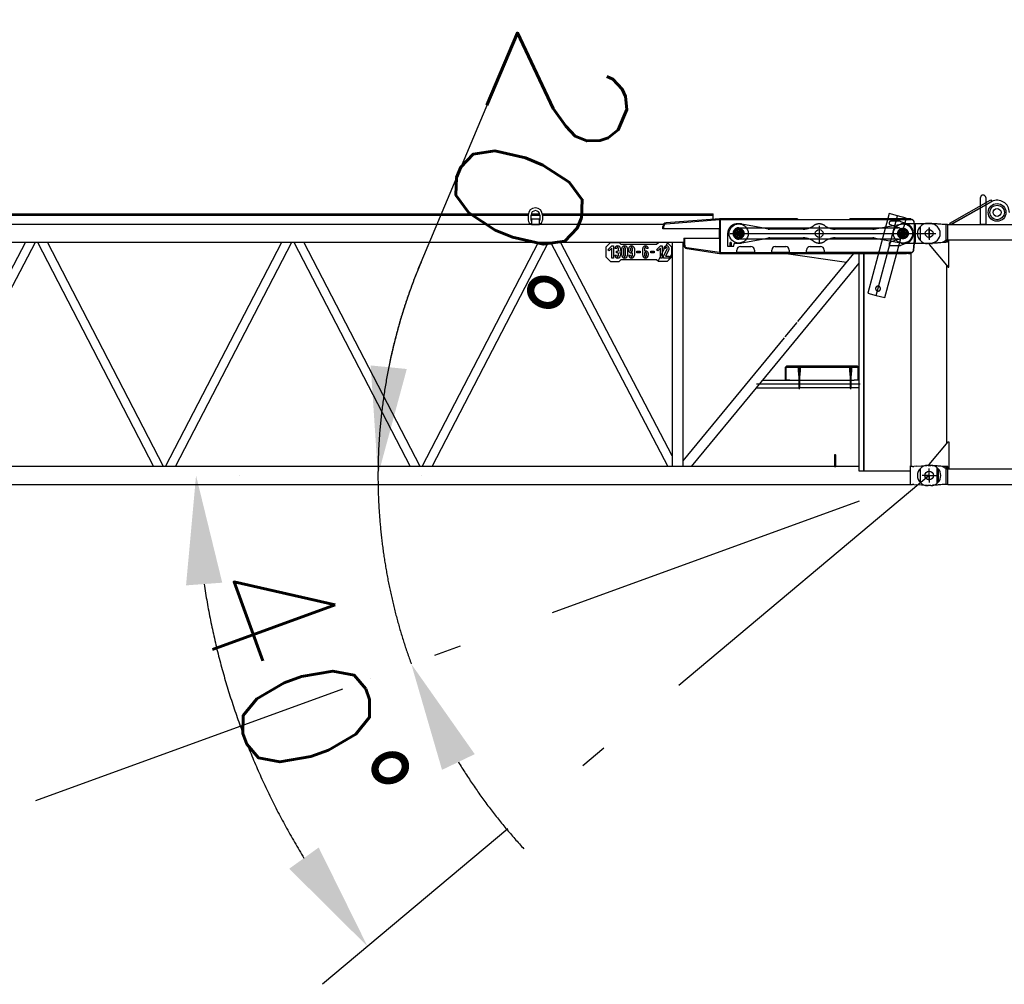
# Model space of a CAD drawing. Extents: x 11974 to 65910, y 18993 to 86132.
# Tile 14 of 37: x 42818 to 48469, y 34966 to 40506. Entities that reach past the tile are written whole.
import ezdxf

# ---------------------------------------------------------------- set-up
doc = ezdxf.new("R2010")
doc.units = 0
doc.header["$LTSCALE"] = 62.5
doc.header["$MEASUREMENT"] = 0
doc.linetypes.add('CENTER', pattern=[50.5, 30, -9, 2.5, -9])
doc.linetypes.add('HIDDEN', pattern=[12.6, 8.4, -4.2])
doc.layers.get('0').update_dxf_attribs({"linetype": 'CONTINUOUS'})
doc.layers.get('Defpoints').update_dxf_attribs({"linetype": 'CONTINUOUS'})
for name, color, linetype in [('1', 7, 'CONTINUOUS'), ('11', 7, 'CONTINUOUS'), ('16', 7, 'CONTINUOUS'), ('55', 7, 'CONTINUOUS')]:
    doc.layers.add(name, color=color, linetype=linetype)
doc.styles.get("Standard").update_dxf_attribs({"font": 'txt', "bigfont": 'bigfont'})
doc.dimstyles.get("Standard").update_dxf_attribs({"dimtxt": 0.18, "dimasz": 0.18, "dimexe": 0.18, "dimexo": 0.0625, "dimgap": 0.09, "dimtad": 0, "dimtih": 1, "dimtoh": 1, "dimdec": 4, "dimzin": 0, "dimtxsty": 'STANDARD', "dimcen": 0.09, "dimazin": 3, "dimtfac": 1, "dimtdec": 4, "dimtofl": 0, "dimtmove": 0, "dimatfit": 3, "dimtolj": 1, "dimtzin": 0})

# ---------------------------------------------------------------- blocks, each defined once
blk = doc.blocks.new('*G1414')
at = {"layer": '1', "color": 7, "linetype": 'CONTINUOUS'}
for p, q in [((48156.5551, 39337.20219), (48392.5726, 39470.21919)), ((48397.4851, 39461.51169), (48161.4661, 39328.49019)), ((48177.8356, 39337.65519), (48397.4851, 39461.51169)), ((48332.7346, 39328.49019), (48332.7346, 39483.58119)), ((48362.7271, 39483.58119), (48362.7271, 39328.49019)), ((48392.5726, 39470.21919), (48397.4851, 39461.51169)), ((48047.7436, 39335.69169), (48028.7281, 39335.69169)), ((48060.4516, 39333.96819), (48057.6871, 39334.01169)), ((48063.8266, 39333.83769), (48060.4516, 39333.96819)), ((48067.8091, 39333.62319), (48063.8266, 39333.83769)), ((48072.4021, 39333.32019), (48067.8091, 39333.62319)), ((48161.4661, 39328.49019), (48156.5551, 39337.20219)), ((48177.8356, 39328.49019), (48177.8356, 39337.65519)), ((47985.7261, 39316.62069), (47985.7261, 39238.77369)), ((48077.6041, 39332.93169), (48072.4021, 39333.32019)), ((48083.4136, 39332.45619), (48077.6041, 39332.93169)), ((48089.8321, 39331.89519), (48083.4136, 39332.45619)), ((48096.8566, 39331.24719), (48089.8321, 39331.89519)), ((48104.4901, 39330.51369), (48096.8566, 39331.24719)), ((48112.7281, 39329.69469), (48104.4901, 39330.51369)), ((48132.7876, 39329.69469), (48112.7281, 39329.69469)), ((48132.7876, 39329.69469), (48132.7876, 39225.69069)), ((48143.5216, 39328.49019), (48132.7876, 39329.69469)), ((48143.5216, 39328.49019), (48143.5216, 39226.88919)), ((48143.5216, 39328.49019), (59931.9346, 39328.49019)), ((48362.7271, 39328.49019), (48332.7346, 39328.49019)), ((48112.7281, 39225.69069), (48037.7281, 39219.69369)), ((48060.4516, 39221.50719), (48057.6871, 39221.46519)), ((48063.8266, 39221.63469), (48060.4516, 39221.50719)), ((48067.8091, 39221.84619), (48063.8266, 39221.63469)), ((48072.4021, 39222.14169), (48067.8091, 39221.84619)), ((48077.6041, 39222.52119), (48072.4021, 39222.14169)), ((48083.4136, 39222.98619), (48077.6041, 39222.52119)), ((48089.8321, 39223.53669), (48083.4136, 39222.98619)), ((48096.8566, 39224.16969), (48089.8321, 39223.53669)), ((48104.4901, 39224.88819), (48096.8566, 39224.16969)), ((48112.7281, 39225.69069), (48104.4901, 39224.88819)), ((48132.7876, 39236.89119), (48112.7281, 39225.69069)), ((48132.7876, 39225.69069), (48112.7281, 39225.69069)), ((48151.5421, 39236.89119), (48132.7876, 39236.89119)), ((48143.5216, 39226.88919), (48132.7876, 39225.69069)), ((48677.7271, 39239.94519), (48137.2276, 39239.94519)), ((48137.2276, 39239.94519), (48137.2276, 39233.49069)), ((48145.2301, 39233.49069), (48137.2276, 39233.49069)), ((48151.5421, 39085.01469), (48151.5421, 39236.89119)), ((48047.7436, 39219.69369), (48028.7281, 39219.69369)), ((48037.7281, 39219.69369), (48037.7281, 39214.68969)), ((48037.7281, 39214.68969), (48146.5381, 39085.01469)), ((48137.2276, 39096.11169), (48137.2276, 38069.27019)), ((48146.5381, 39085.01469), (48151.5421, 39085.01469)), ((48037.7281, 37950.69069), (48146.5381, 38080.36569)), ((48146.5381, 38080.36569), (48151.5421, 38080.36569)), ((48151.5421, 38080.36569), (48151.5421, 37928.48919)), ((47985.7261, 37926.61719), (47985.7261, 37848.76869)), ((48047.7436, 37945.68669), (48028.7281, 37945.68669)), ((48037.7281, 37945.68669), (48037.7281, 37950.69069)), ((48112.7281, 37939.68969), (48037.7281, 37945.68669)), ((48060.4516, 37943.95869), (48057.6871, 37944.00219)), ((48063.8266, 37943.82969), (48060.4516, 37943.95869)), ((48067.8091, 37943.61369), (48063.8266, 37943.82969)), ((48072.4021, 37943.31219), (48067.8091, 37943.61369)), ((48077.6041, 37942.92369), (48072.4021, 37943.31219)), ((48083.4136, 37942.44969), (48077.6041, 37942.92369)), ((48089.8321, 37941.88869), (48083.4136, 37942.44969)), ((48096.8566, 37941.24219), (48089.8321, 37941.88869)), ((48104.4901, 37940.50869), (48096.8566, 37941.24219)), ((48112.7281, 37939.68969), (48104.4901, 37940.50869)), ((48132.7876, 37939.68969), (48112.7281, 37939.68969)), ((48132.7876, 37928.48919), (48112.7281, 37939.68969)), ((48132.7876, 37939.68969), (48132.7876, 37835.68719)), ((48144.4336, 37938.49119), (48132.7876, 37939.68969)), ((48151.5421, 37928.48919), (48132.7876, 37928.48919)), ((48145.2301, 37931.88969), (48137.2276, 37931.88969)), ((48137.2276, 37931.88969), (48137.2276, 37925.43519)), ((48137.2276, 37925.43519), (48677.7271, 37925.43519)), ((48144.4336, 37938.49119), (48141.2281, 37929.68769)), ((48144.4336, 37836.89019), (48144.4336, 37938.49119)), ((48047.7436, 37829.69019), (48028.7281, 37829.69019)), ((48060.4516, 37831.49919), (48057.6871, 37831.45719)), ((48063.8266, 37831.62669), (48060.4516, 37831.49919)), ((48067.8091, 37831.83819), (48063.8266, 37831.62669)), ((48072.4021, 37832.13369), (48067.8091, 37831.83819)), ((48077.6041, 37832.51469), (48072.4021, 37832.13369)), ((48083.4136, 37832.97969), (48077.6041, 37832.51469)), ((48089.8321, 37833.53019), (48083.4136, 37832.97969)), ((48096.8566, 37834.16469), (48089.8321, 37833.53019)), ((48104.4901, 37834.88319), (48096.8566, 37834.16469)), ((48112.7281, 37835.68719), (48104.4901, 37834.88319)), ((48132.7876, 37835.68719), (48112.7281, 37835.68719)), ((48144.4336, 37836.89019), (48132.7876, 37835.68719)), ((48144.4336, 37836.89019), (59931.0286, 37836.89019))]:
    blk.add_line(p, q, dxfattribs=at)
at = {"layer": '1', "color": 7, "linetype": 'CENTER'}
for p, q in [((48008.3896, 39277.69269), (48064.1326, 39277.69269)), ((48037.7281, 39248.42769), (48037.7281, 39309.63969)), ((48008.9341, 37887.68769), (48067.4101, 37887.68769)), ((48037.7281, 37858.48719), (48037.7281, 37920.24519))]:
    blk.add_line(p, q, dxfattribs=at)
at = {"layer": '1', "color": 7, "linetype": 'CONTINUOUS'}
for centre, radius in [((48427.7296, 39398.49219), 50.80261), ((48427.7296, 39398.49219), 50.79803), ((48427.7296, 39398.49219), 41.99982), ((48427.7296, 39398.49219), 22.49909), ((48037.7281, 39277.69269), 22.50366), ((48037.7281, 37887.68769), 25.00305)]:
    blk.add_circle(centre, radius, dxfattribs=at)
for centre, radius, start, end in [((48347.7301, 39483.58119), 14.99634, 0, 180), ((48428.2186, 39398.61519), 70.00122, 0, 116.04228), ((48028.7281, 39277.69269), 57.99866, 90, 180), ((48047.7436, 39235.68819), 98.82449, 84.227898, 90.002136), ((48028.7281, 39277.69269), 57.99866, 180, -90), ((48047.7436, 39319.69719), 100.00305, -90, -84.22043), ((48028.7281, 37887.68769), 57.99866, 90, 180), ((48047.7436, 37845.68469), 98.81994, 84.227631, 90.002136), ((48028.7281, 37887.68769), 57.99866, 180, -90), ((48047.7436, 37929.69219), 100.00305, -90, -84.22067)]:
    blk.add_arc(centre, radius, start, end, dxfattribs=at)
blk = doc.blocks.new('*G3232')
at = {"layer": '16', "color": 7, "linetype": 'CENTER'}
blk.add_line((48037.728052, 39311.243538), (48037.728052, 39241.717538), dxfattribs=at)
at = {"layer": '16', "color": 7, "linetype": 'CONTINUOUS'}
blk.add_circle((48037.728052, 39277.692538), 22.503662, dxfattribs=at)
blk = doc.blocks.new('*G3131')
at = {"color": 7, "linetype": 'CONTINUOUS'}
blk.add_blockref('*G3232', (0, 0), dxfattribs=at)
blk = doc.blocks.new('*G3030')
at = {"color": 7, "linetype": 'CONTINUOUS'}
blk.add_blockref('*G3131', (0, 0), dxfattribs=at)
blk = doc.blocks.new('*G3333')
at = {"layer": '55', "color": 7, "linetype": 'HIDDEN'}
for p, q in [((46881.229072, 39277.692687), (46881.229104, 39204.692767)), ((46953.229063, 39332.692698), (46936.22901, 39332.692737)), ((47078.259167, 39310.192449), (46963.372023, 39331.749364)), ((47758.723846, 39310.191705), (47875.0751, 39332.007644)), ((47952.240676, 39332.692769), (47882.446681, 39332.692681)), ((46898.72883, 39223.442693), (46893.728883, 39223.442777)), ((46894.778667, 39224.493371), (46893.728895, 39223.442049)), ((46893.7293, 39223.442777), (46893.729082, 39204.692744)), ((46894.779021, 39224.492759), (46894.779019, 39204.692742)), ((46902.679015, 39224.492791), (46894.779021, 39224.492759)), ((46903.728803, 39223.442705), (46898.72883, 39223.442693)), ((46903.728745, 39223.442099), (46902.678977, 39224.493422)), ((46902.679013, 39204.692728), (46902.679015, 39224.492791)), ((46903.729045, 39204.692726), (46903.729022, 39223.44275)), ((46926.229079, 39222.692751), (46953.229078, 39222.692736)), ((46963.319635, 39223.626319), (47078.875333, 39245.192866)), ((47758.731915, 39245.192212), (47875.075145, 39223.377863)), ((47882.446696, 39222.692719), (47951.459445, 39222.692705)), ((46881.229104, 39204.692767), (46916.229083, 39204.692704)), ((46916.229083, 39204.692704), (46916.229035, 39212.69271))]:
    blk.add_line(p, q, dxfattribs=at)
at = {"layer": '55', "color": 7, "linetype": 'CENTER'}
for p, q in [((46896.458555, 39277.692776), (48075.378071, 39277.692687)), ((46944.729049, 39300.215634), (46944.729077, 39255.169207)), ((46944.729049, 39300.215634), (46944.729077, 39255.169207)), ((47887.729104, 39300.215662), (47887.729035, 39255.169261)), ((47887.729104, 39300.215662), (47887.729035, 39255.169261)), ((46898.729049, 39223.442737), (46898.729005, 39224.492726)), ((46898.729049, 39223.442737), (46898.729005, 39224.492726)), ((46898.729049, 39223.442737), (46898.729005, 39224.492726)), ((46898.729049, 39223.442737), (46898.729005, 39224.492726)), ((46898.729093, 39204.692735), (46898.729017, 39229.652747)), ((46898.729058, 39229.692697), (46898.729086, 39229.672709)), ((46898.729058, 39229.692697), (46898.729086, 39229.672709)), ((46898.729058, 39229.692697), (46898.729086, 39229.672709)), ((46898.729058, 39229.692697), (46898.729086, 39229.672709))]:
    blk.add_line(p, q, dxfattribs=at)
at = {"layer": '55', "color": 7, "linetype": 'CONTINUOUS'}
for p, q in [((46936.229017, 39298.526033), (46936.229073, 39298.422697)), ((47114.572607, 39303.378768), (47078.259167, 39310.192449)), ((47315.077481, 39302.692711), (47121.949311, 39302.692762)), ((47715.011421, 39302.692794), (47498.3806, 39302.692775)), ((47722.383002, 39303.37783), (47758.723846, 39310.191705)), ((47879.229071, 39298.52606), (47879.229006, 39298.422654)), ((48046.229057, 39332.692786), (47952.240676, 39332.692769)), ((46936.229071, 39256.962061), (46936.229007, 39256.860207)), ((47078.875333, 39245.192866), (47115.422432, 39252.013798)), ((47122.761019, 39252.692768), (47315.077525, 39252.692691)), ((47498.380547, 39252.692781), (47715.011464, 39252.692773)), ((47722.383016, 39252.007629), (47758.731915, 39245.192212)), ((47879.229003, 39256.962017), (47879.229062, 39256.860234)), ((47951.459445, 39222.692705), (48046.229047, 39222.692728))]:
    blk.add_line(p, q, dxfattribs=at)
for centre in [(47406.729075, 39277.692781), (48037.729074, 39277.692764)]:
    blk.add_circle(centre, 22.5, dxfattribs=at)
at = {"layer": '55', "color": 7, "linetype": 'HIDDEN'}
for centre, radius, start, end in [((46936.229066, 39277.692743), 55, 90, 180), ((46953.229022, 39277.69273), 55, 79.372859, 90), ((47315.07749, 39402.692727), 100, -68.70817, -53.75068), ((47406.729075, 39277.692781), 55, 53.750677, 126.24932), ((47498.380583, 39402.692694), 100, -126.24932, -111.29176), ((47882.44663, 39292.692729), 40, 90, 100.61966), ((46926.229078, 39212.692708), 10, 90, 180), ((46953.229022, 39277.69273), 55, -90, -79.42831), ((47315.077542, 39152.692772), 100, 53.750679, 68.708017), ((47406.729075, 39277.692781), 55, -126.24932, -53.75068), ((47498.380538, 39152.692765), 100, 111.29191, 126.24932), ((47882.446651, 39262.692697), 40, -100.61966, -90)]:
    blk.add_arc(centre, radius, start, end, dxfattribs=at)
at = {"layer": '55', "color": 7, "linetype": 'CONTINUOUS'}
for centre, radius, start, end in [((46944.729105, 39277.692772), 22.5, 90, 180), ((46944.729105, 39277.692772), 22.5, 180, -90), ((46944.729105, 39277.692772), 22.5, -90, 90), ((47121.949265, 39342.69274), 40, -100.62714, -90), ((47315.07749, 39402.692727), 100, -90, -68.70817), ((47498.380583, 39402.692694), 100, -111.29176, -90), ((47715.011472, 39342.692746), 40, -90, -79.38034), ((47887.729038, 39277.692729), 22.5, 90, 180), ((47887.729038, 39277.692729), 22.5, 180, -90), ((47887.729038, 39277.692729), 22.5, -90, 90), ((48046.229087, 39277.692696), 55, -90, 90), ((47122.761038, 39212.692693), 40, 90, 100.57169), ((47315.077542, 39152.692772), 100, 68.708017, 90), ((47498.380538, 39152.692765), 100, 90, 111.29191), ((47715.011484, 39212.692698), 40, 79.380345, 90)]:
    blk.add_arc(centre, radius, start, end, dxfattribs=at)
blk = doc.blocks.new('*G2929')
at = {"layer": '55', "color": 7, "linetype": 'CENTER'}
blk.add_line((47406.728885, 39320.90021), (47406.729317, 39222.692781), dxfattribs=at)
at = {"color": 7, "linetype": 'CONTINUOUS'}
for name in ['*G3333', '*G3030']:
    blk.add_blockref(name, (0, 0), dxfattribs=at)
blk = doc.blocks.new('*G172172')
at = {"layer": '55', "color": 7, "linetype": 'CONTINUOUS'}
for p, q in [((42147.728048, 39390.842738), (45738.091637, 39390.842763)), ((42147.728048, 39390.842738), (42147.728057, 39382.842742)), ((45753.772328, 39390.842699), (45801.683772, 39390.842705)), ((45818.099838, 39390.842715), (46797.728076, 39390.842772)), ((46797.728027, 39382.842792), (46797.728076, 39390.842772)), ((47807.842011, 39392.277122), (47800.295099, 39364.20787)), ((47856.899784, 39379.087097), (47807.842011, 39392.277122)), ((42028.728045, 39335.692713), (42037.72805, 39335.692742)), ((42091.728064, 39332.337689), (42041.452822, 39335.57302)), ((42147.727819, 39382.842703), (45736.728004, 39382.842702)), ((42147.728057, 39382.842742), (42147.728047, 39328.491988)), ((45736.728017, 39383.692763), (45736.728038, 39353.692732)), ((45752.728016, 39382.842797), (45802.728011, 39382.842744)), ((45752.728024, 39353.692731), (45752.7281, 39383.692736)), ((45754.728087, 39359.692721), (45754.72806, 39337.692695)), ((45754.72806, 39337.692695), (45754.728096, 39328.692719)), ((45800.728008, 39359.692767), (45754.728087, 39359.692721)), ((45800.728017, 39328.692765), (45800.728078, 39337.692715)), ((45800.728078, 39337.692715), (45800.728085, 39359.693057)), ((45802.727998, 39383.69271), (45802.728045, 39353.692774)), ((45818.728081, 39383.692683), (45818.728031, 39353.692773)), ((45818.728094, 39382.842717), (46797.728001, 39382.842695)), ((46833.735966, 39362.692697), (46528.158899, 39338.643253)), ((46528.559739, 39333.773371), (46834.728053, 39357.692712)), ((46797.728066, 39359.858926), (46797.728027, 39382.842792)), ((47282.728087, 39362.692743), (46833.735966, 39362.692697)), ((46834.728053, 39357.692712), (47936.725208, 39357.692763)), ((46839.728026, 39357.692725), (46839.728014, 39362.692698)), ((47282.728087, 39362.692743), (47282.728099, 39357.69277)), ((47932.728105, 39362.69276), (47582.728037, 39362.692743)), ((47582.728049, 39357.69277), (47582.728037, 39362.692743)), ((47905.957435, 39365.897001), (47856.899784, 39379.087097)), ((47905.095969, 39362.692784), (47905.957435, 39365.897001)), ((47932.728105, 39362.69276), (47932.727994, 39357.692716)), ((47953.665235, 39332.692705), (47951.792523, 39341.503105)), ((41985.72806, 39316.615384), (41985.728045, 39316.237305)), ((42037.728062, 39312.282328), (42037.728046, 39239.692721)), ((42104.642129, 39331.506563), (42091.728064, 39332.337689)), ((42111.728042, 39331.050556), (42104.642129, 39331.506563)), ((42111.728042, 39331.050556), (42128.084424, 39329.998049)), ((42132.82804, 39329.692707), (42128.084414, 39329.998052)), ((42132.82804, 39329.692707), (42134.078381, 39329.692694)), ((42134.134304, 39329.692721), (42134.078381, 39329.692694)), ((42144.021091, 39328.492696), (42134.134313, 39329.692408)), ((46512.705608, 39328.492791), (42144.020498, 39328.492696)), ((42144.021091, 39328.492744), (42144.021077, 39226.892711)), ((45754.728096, 39328.692719), (45800.728017, 39328.692765)), ((46509.728045, 39305.19271), (46509.728064, 39318.704922)), ((46514.728019, 39305.192722), (46509.728045, 39305.19271)), ((46514.728019, 39305.192722), (46514.728038, 39318.818918)), ((46839.728027, 39305.19273), (46514.728019, 39305.192722)), ((46834.728059, 39250.192531), (46834.728022, 39305.192209)), ((46839.728083, 39250.192736), (46839.728027, 39305.19273)), ((46936.228017, 39298.526033), (46936.228073, 39298.422697)), ((46988.176793, 39310.192734), (47844.584375, 39310.192741)), ((47879.228071, 39298.52606), (47879.228006, 39298.422654)), ((47890.577387, 39300.599699), (47895.423492, 39298.835832)), ((41985.728057, 39239.706581), (41985.728052, 39238.769347)), ((42041.452828, 39219.812474), (42091.728057, 39223.047829)), ((42091.728057, 39223.047829), (42104.64215, 39223.878935)), ((42104.64215, 39223.878935), (42111.72806, 39224.334904)), ((42111.72806, 39224.334904), (42128.084404, 39225.387434)), ((42132.828036, 39225.692693), (42128.084394, 39225.387437)), ((42134.078403, 39225.692777), (42132.828036, 39225.692693)), ((42134.134299, 39225.692708), (42134.078403, 39225.692777)), ((42144.020519, 39226.892759), (42134.134322, 39225.692288)), ((42144.02051, 39226.892759), (42147.578724, 39226.892724)), ((42147.578045, 39226.892699), (42147.578052, 37938.493315)), ((42850.336458, 39226.89305), (42207.877804, 38000.220585)), ((42207.877992, 39226.892725), (42850.337005, 39226.892696)), ((42207.87805, 39226.89271), (42207.878057, 37938.492737)), ((42233.11989, 37938.492915), (42907.907781, 39226.89289)), ((42907.908045, 39226.892715), (42919.323581, 39226.892759)), ((42919.323772, 39226.892811), (43586.696203, 37938.493255)), ((42976.759375, 39226.892782), (44322.696014, 39226.892745)), ((43644.131984, 37938.493272), (42976.759574, 39226.892832)), ((43655.323957, 37938.492945), (44322.696374, 39226.892545)), ((43712.759733, 37938.492942), (44380.132132, 39226.892475)), ((44380.131798, 39226.892771), (44391.324459, 39226.892695)), ((44391.323995, 39226.892509), (45058.696403, 37938.492907)), ((45116.132184, 37938.492924), (44448.759752, 39226.892438)), ((44448.760242, 39226.892721), (45794.696814, 39226.892702)), ((45127.324135, 37938.493286), (45794.69655, 39226.892877)), ((45184.759911, 37938.493284), (45852.132334, 39226.892903)), ((45843.91679, 39215.664959), (45866.506184, 39227.495924)), ((45852.132598, 39226.892729), (45863.548182, 39226.892759)), ((45863.548304, 39226.89283), (46538.336207, 37938.492906)), ((45921.119148, 39226.892694), (46629.751734, 39226.892757)), ((46563.57831, 38000.220589), (45921.119638, 39226.892977)), ((46183.7281, 39201.692728), (46208.728027, 39226.692725)), ((46208.728027, 39226.692725), (46258.728048, 39226.692769)), ((46258.728048, 39226.692769), (46268.728089, 39216.692724)), ((46473.728094, 39216.692719), (46483.728041, 39226.692786)), ((46533.728036, 39226.692733), (46558.728007, 39201.692709)), ((46563.578006, 39226.892706), (46563.578069, 37938.492725)), ((46623.878079, 39226.892699), (46623.878104, 37938.492725)), ((46629.751733, 39250.192742), (46629.751734, 39210.429516)), ((46630, 39250.192742), (46839.728083, 39250.192736)), ((46634.728045, 39210.610519), (46634.728079, 39250.192742)), ((46936.228071, 39256.962061), (46936.228007, 39256.860207)), ((47844.584964, 39245.192768), (46988.193634, 39245.192754)), ((47879.228003, 39256.962017), (47879.228062, 39256.860234)), ((47895.423525, 39256.549657), (47890.574285, 39254.784693)), ((47949.833505, 39181.124778), (47954.202457, 39222.691978)), ((42037.72805, 39219.692738), (42028.728045, 39219.692709)), ((46183.728046, 39141.69269), (46183.7281, 39201.692728)), ((46193.728008, 39184.6927), (46215.72806, 39206.692699)), ((46200.79912, 39177.62162), (46193.728008, 39184.6927)), ((46215.728022, 39192.550629), (46200.79912, 39177.62162)), ((46215.72803, 39136.692715), (46215.728022, 39192.550629)), ((46215.72806, 39206.692699), (46225.728006, 39206.692723)), ((46225.728006, 39206.692723), (46225.728073, 39136.692713)), ((46243.728052, 39190.567205), (46233.728009, 39190.567206)), ((46243.728002, 39166.567239), (46243.7281, 39176.567256)), ((46249.728042, 39166.567213), (46243.728002, 39166.567239)), ((46243.7281, 39176.567256), (46249.728043, 39176.567256)), ((46247.72808, 39206.441733), (46247.728056, 39196.224081)), ((46251.728059, 39196.224105), (46251.728082, 39206.441757)), ((46255.728108, 39182.56727), (46255.728061, 39190.567276)), ((46265.728103, 39190.567275), (46265.728055, 39182.567295)), ((46268.728089, 39216.692724), (46473.728094, 39216.692719)), ((46273.728056, 39152.567214), (46273.728083, 39190.567226)), ((46283.72803, 39190.56725), (46283.728002, 39152.567238)), ((46287.728057, 39206.441778), (46287.728034, 39196.224126)), ((46291.728037, 39196.22415), (46291.72806, 39206.441802)), ((46295.728082, 39152.567188), (46295.728013, 39190.567225)), ((46305.728055, 39190.567224), (46305.728028, 39152.567212)), ((46313.72806, 39180.567229), (46313.728061, 39190.567271)), ((46323.728104, 39190.56727), (46323.728006, 39180.567253)), ((46327.72801, 39206.441727), (46327.728082, 39196.224049)), ((46327.728104, 39174.910399), (46327.728081, 39164.692747)), ((46331.728085, 39196.224073), (46331.728013, 39206.441751)), ((46331.728084, 39164.692771), (46331.728107, 39174.910422)), ((46335.72806, 39152.567233), (46335.728078, 39165.734802)), ((46335.728086, 39180.567202), (46335.728087, 39190.567245)), ((46345.728033, 39190.567269), (46345.728006, 39152.567257)), ((46359.728076, 39166.692685), (46359.728078, 39176.692727)), ((46379.728065, 39166.692707), (46359.728076, 39166.692685)), ((46359.728078, 39176.692727), (46379.728067, 39176.69275)), ((46379.728067, 39176.69275), (46379.728065, 39166.692707)), ((46393.72806, 39152.567228), (46393.728088, 39190.56724)), ((46403.728034, 39190.567264), (46403.728016, 39177.399695)), ((46407.72801, 39178.441727), (46407.728083, 39168.224049)), ((46407.728062, 39206.441792), (46407.728038, 39196.22414)), ((46411.728086, 39168.224073), (46411.728013, 39178.44175)), ((46411.728015, 39196.224068), (46411.728039, 39206.441719)), ((46425.72806, 39190.567238), (46415.728017, 39190.567239)), ((46439.728008, 39176.692722), (46459.728093, 39176.692719)), ((46439.728032, 39166.692776), (46439.728008, 39176.692722)), ((46459.727995, 39166.692702), (46439.728032, 39166.692776)), ((46459.728093, 39176.692719), (46459.727995, 39166.692702)), ((46473.728091, 39184.692747), (46495.728047, 39206.692772)), ((46480.799107, 39177.621693), (46473.728091, 39184.692747)), ((46495.72808, 39192.55058), (46480.799107, 39177.621693)), ((46495.728016, 39145.53912), (46505.728091, 39164.632501)), ((46495.728017, 39136.692788), (46495.72808, 39192.55058)), ((46495.728047, 39206.692772), (46505.72809, 39206.69277)), ((46505.72809, 39206.69277), (46505.72806, 39136.692787)), ((46513.728042, 39146.69278), (46535.0575, 39187.936558)), ((46523.728015, 39190.69276), (46513.728069, 39190.692736)), ((46519.376843, 39190.692725), (46527.68837, 39206.562182)), ((46543.940056, 39183.34296), (46524.986149, 39146.692767)), ((46558.728007, 39201.692709), (46558.728076, 39141.692742)), ((46558.728042, 39155.904091), (46563.577886, 39165.164189)), ((46646.795553, 39190.649151), (46833.856316, 39162.692764)), ((46834.728037, 39167.692724), (46647.502907, 39195.776484)), ((46834.728037, 39167.692724), (46934.728052, 39167.692715)), ((46839.728022, 39162.692763), (46839.72801, 39167.692736)), ((46934.728052, 39167.692715), (46934.728042, 39182.692731)), ((47034.727366, 39167.692791), (46934.728149, 39167.692689)), ((46954.728008, 39202.692743), (47014.728046, 39202.692688)), ((47034.728057, 39182.692722), (47034.728068, 39167.692706)), ((47034.728068, 39167.692706), (47134.728083, 39167.692697)), ((47134.728083, 39167.692697), (47134.728073, 39182.692713)), ((47234.727397, 39167.692773), (47134.728206, 39167.692768)), ((47154.728039, 39202.692725), (47214.728103, 39202.692767)), ((47234.728088, 39182.692704), (47234.728002, 39167.692714)), ((47234.728002, 39167.692714), (47334.728018, 39167.692706)), ((47334.728018, 39167.692706), (47334.728007, 39182.692722)), ((47434.727428, 39167.692755), (47334.728237, 39167.69275)), ((47354.72807, 39202.692707), (47414.728037, 39202.692776)), ((47434.728023, 39182.692713), (47434.728034, 39167.692697)), ((47933.297993, 39167.692696), (47434.728034, 39167.692697)), ((47932.728075, 39167.692702), (47932.728087, 39162.692729)), ((47934.915716, 39167.692699), (47933.297993, 39167.692696)), ((46208.728043, 39116.692763), (46183.728046, 39141.69269)), ((46208.728043, 39116.692763), (46258.728038, 39116.69271)), ((46225.728073, 39136.692713), (46215.72803, 39136.692715)), ((46233.728104, 39152.567265), (46243.72805, 39152.56729)), ((46247.728026, 39146.910365), (46247.728002, 39136.692713)), ((46251.728005, 39136.692737), (46251.728029, 39146.910388)), ((46255.728033, 39152.567265), (46255.728082, 39160.567245)), ((46268.728082, 39126.692752), (46258.728038, 39116.69271)), ((46265.728028, 39160.567269), (46265.728076, 39152.567263)), ((46473.728086, 39126.692746), (46268.728082, 39126.692752)), ((46287.7281, 39146.910384), (46287.728077, 39136.692732)), ((46291.72808, 39136.692756), (46291.728103, 39146.910408)), ((46313.728034, 39152.56726), (46323.728076, 39152.567258)), ((46327.728078, 39146.91043), (46327.728055, 39136.692778)), ((46331.728032, 39136.692705), (46331.728055, 39146.910357)), ((46403.728079, 39162.567173), (46403.728007, 39152.567252)), ((46407.728105, 39146.910398), (46407.728081, 39136.692746)), ((46411.728084, 39136.69277), (46411.728108, 39146.910422)), ((46415.728086, 39152.567201), (46415.728088, 39162.567244)), ((46425.728034, 39162.567268), (46425.728032, 39152.567226)), ((46483.728031, 39116.692728), (46473.728086, 39126.692746)), ((46533.728052, 39116.692771), (46483.728031, 39116.692728)), ((46505.72806, 39136.692787), (46495.728017, 39136.692788)), ((46513.72804, 39136.692738), (46513.728042, 39146.69278)), ((46545.728012, 39136.692735), (46513.72804, 39136.692738)), ((46524.986149, 39146.692767), (46545.728014, 39146.692778)), ((46558.728076, 39141.692742), (46533.728052, 39116.692771)), ((46545.728014, 39146.692778), (46545.728012, 39136.692735)), ((46833.856316, 39162.692764), (47635.728047, 39162.692694)), ((47217.836753, 39162.692721), (47563.071301, 39113.327982)), ((47603.685239, 39162.692786), (47282.034193, 38771.744151)), ((47600.996763, 39159.423828), (47578.135444, 39162.692759)), ((47635.728025, 37911.692709), (47635.728047, 39162.692694)), ((47635.728047, 39162.692694), (47907.728028, 39162.69272)), ((47918.50267, 39162.692738), (47907.728028, 39162.69272)), ((47918.50267, 39162.692738), (47932.728087, 39162.692729)), ((47934.728027, 39162.692705), (47932.728596, 39162.692696)), ((47934.728083, 37938.891449), (47934.728027, 39162.692705)), ((47046.406616, 38390.443358), (47635.727324, 39106.729274)), ((47278.222574, 38767.111414), (47209.604856, 38683.710572)), ((47205.793308, 38679.077712), (46623.877974, 37971.792628)), ((47212.728033, 38434.942777), (47212.72805, 38509.942734)), ((47212.72805, 38509.942734), (47220.728105, 38517.942762)), ((47215.228078, 38507.442692), (47215.228048, 38437.442708)), ((47630.22806, 38507.442693), (47215.228078, 38507.442692)), ((47220.728105, 38517.942762), (47624.728074, 38517.942776)), ((47285.501075, 38507.442703), (47285.501061, 38480.442704)), ((47285.501075, 38507.442703), (47297.501084, 38507.442774)), ((47297.501084, 38507.442774), (47297.50107, 38480.442775)), ((47580.27248, 38507.442751), (47580.272465, 38480.442752)), ((47580.27248, 38507.442751), (47592.272463, 38507.442726)), ((47592.272463, 38507.442726), (47592.272448, 38480.442727)), ((47624.728074, 38517.942776), (47632.728005, 38509.942747)), ((47630.22803, 38437.442709), (47630.22806, 38507.442693)), ((47632.728005, 38509.942747), (47632.728084, 38434.942764)), ((47083.017868, 38434.942401), (47289.879197, 38434.942787)), ((47237.728065, 38434.942689), (47212.728033, 38434.942777)), ((47215.228048, 38437.442708), (47237.728037, 38437.442786)), ((47237.728037, 38437.442786), (47237.728065, 38434.942689)), ((47285.501061, 38480.442704), (47297.50107, 38480.442775)), ((47287.501027, 38480.442777), (47287.501073, 38462.442728)), ((47287.501073, 38462.442728), (47295.501079, 38462.442776)), ((47289.501013, 38462.442705), (47289.879198, 38388.442735)), ((47293.501016, 38462.442729), (47293.879201, 38388.442759)), ((47293.879174, 38434.942714), (47607.728025, 38434.942755)), ((47295.501007, 38480.442728), (47295.501079, 38462.442776)), ((47580.272465, 38480.442752), (47592.272448, 38480.442727)), ((47582.272406, 38480.442729), (47582.272478, 38462.442776)), ((47582.272478, 38462.442776), (47590.272458, 38462.442727)), ((47584.272418, 38462.442753), (47584.650603, 38388.442784)), ((47588.272421, 38462.442777), (47588.65058, 38388.442711)), ((47590.272412, 38480.442776), (47590.272458, 38462.442727)), ((47607.728025, 38434.942755), (47607.728067, 38437.442729)), ((47632.728084, 38434.942764), (47607.728025, 38434.942755)), ((47607.728067, 38437.442729), (47630.22803, 38437.442709)), ((46674.566393, 37938.492734), (47046.406569, 38390.443358)), ((47046.406569, 38390.443358), (47289.87921, 38390.443404)), ((47635.728045, 38390.442715), (47293.879225, 38390.4427)), ((47934.728068, 38073.436075), (47934.728077, 38075.693285)), ((47493.727929, 38003.692661), (47493.727953, 37993.692715)), ((47497.72878, 37993.692725), (47493.727953, 37993.692715)), ((47493.728049, 37993.692689), (47493.728009, 37938.692721)), ((47501.728152, 37993.692711), (47497.72878, 37993.692725)), ((47501.728015, 37938.692769), (47501.728055, 37993.692737)), ((47501.728152, 37993.692711), (47501.728128, 38003.692657)), ((41985.728051, 37926.615139), (41985.728051, 37926.238513)), ((42028.728052, 37945.692738), (42037.728052, 37945.692738)), ((42037.728052, 37887.692738), (42037.728052, 37925.69273)), ((42091.728051, 37942.337647), (42041.452823, 37945.573011)), ((42104.642135, 37941.506587), (42091.728051, 37942.337647)), ((42111.728052, 37941.050587), (42104.642135, 37941.506587)), ((42111.728052, 37941.050587), (42128.084408, 37939.998005)), ((42132.828051, 37939.692738), (42128.084406, 37939.998004)), ((42132.828052, 37939.692737), (42134.078392, 37939.692738)), ((42134.134306, 37939.692738), (42134.078389, 37939.692737)), ((42144.021091, 37938.492737), (42134.134322, 37939.6922)), ((42144.021091, 37938.492738), (42144.021092, 37836.892737)), ((43741.603155, 37938.492722), (42150.770381, 37938.492737)), ((47635.728025, 37938.492723), (43712.759055, 37938.492731)), ((47493.728009, 37938.692721), (47497.728012, 37938.692745)), ((47497.728012, 37938.692745), (47501.728111, 37938.692743)), ((47941.322093, 37939.692204), (47931.435004, 37938.491548)), ((47931.435063, 37836.892439), (47931.435004, 37938.49332)), ((47941.322126, 37939.692713), (47949.982115, 37939.692744)), ((47963.447479, 37940.871724), (47950.178514, 37939.876679)), ((47963.447479, 37940.871724), (48023.993838, 37945.412703)), ((48031.47276, 37945.692758), (48046.728055, 37945.692695)), ((48037.7281, 37887.692755), (48037.728055, 37927.692733)), ((48084.728012, 37930.169648), (48084.728084, 37931.510622)), ((48089.728066, 37926.615742), (48089.72803, 37848.769712)), ((42037.728052, 37887.692738), (41999.728059, 37887.692738)), ((42037.728052, 37887.692738), (42075.728044, 37887.692738)), ((42037.728052, 37887.692738), (42037.728052, 37849.692745)), ((47931.43502, 37911.692737), (47635.728025, 37911.692709)), ((48037.7281, 37887.692755), (47997.728025, 37887.692735)), ((48037.7281, 37887.692755), (48037.728023, 37847.692706)), ((48037.7281, 37887.692755), (48077.728052, 37887.692704)), ((42037.728053, 37829.692737), (42028.728052, 37829.692738)), ((42037.735742, 37829.573259), (42091.728052, 37833.047828)), ((42091.728052, 37833.047828), (42104.642135, 37833.878888)), ((42104.642135, 37833.878888), (42111.728052, 37834.334889)), ((42111.728052, 37834.334889), (42128.08441, 37835.387469)), ((42132.828055, 37835.692736), (42128.08441, 37835.387469)), ((42134.07839, 37835.692738), (42132.828055, 37835.692736)), ((42144.021092, 37836.892738), (42134.134321, 37835.692065)), ((42144.020502, 37836.892738), (47931.434413, 37836.892716)), ((47931.435063, 37836.894161), (47941.322178, 37835.692063)), ((47949.983586, 37835.692749), (47941.322141, 37835.692694)), ((47950.178507, 37835.509144), (47963.447512, 37834.513755)), ((48023.99379, 37829.972796), (47963.447512, 37834.513755)), ((48046.728045, 37829.692694), (48031.47275, 37829.692757)), ((48084.728073, 37843.875221), (48084.728027, 37845.214984))]:
    blk.add_line(p, q, dxfattribs=at)
at = {"layer": '55', "color": 7, "linetype": 'HIDDEN'}
for p, q in [((46834.728053, 39357.692712), (46834.728022, 39305.192209)), ((46839.728027, 39305.19273), (46839.728026, 39357.692725)), ((47596.22805, 39362.692784), (47596.228036, 39357.692714)), ((47602.728038, 39357.692792), (47602.728026, 39362.692765)), ((47617.728028, 39357.692706), (47617.728042, 39362.692776)), ((47624.228031, 39357.692784), (47624.228019, 39362.692758)), ((47800.295099, 39364.20787), (47685.029068, 38935.499325)), ((47743.728086, 39362.692764), (47743.728073, 39357.692695)), ((47750.228075, 39357.692773), (47750.228063, 39362.692746)), ((47765.228065, 39357.692687), (47765.228079, 39362.692757)), ((47771.728068, 39357.692765), (47771.728055, 39362.692738)), ((47783.144589, 38909.119178), (47905.095969, 39362.692784)), ((47800.221882, 39364.227489), (47798.666006, 39358.433245)), ((47869.069613, 39347.692778), (47817.90305, 39347.692758)), ((47872.489868, 39347.089702), (47908.249304, 39334.074289)), ((47891.228027, 39362.692771), (47891.228013, 39357.692701)), ((47897.728015, 39357.692779), (47897.7281, 39362.692727)), ((47912.728019, 39362.692763), (47912.728031, 39357.69279)), ((47919.228104, 39357.692746), (47919.228092, 39362.692719)), ((47951.792523, 39341.503105), (47950.876793, 39345.811416)), ((41985.728045, 39316.237305), (41985.728057, 39239.706581)), ((46512.728579, 39328.492744), (46512.705608, 39328.492791)), ((46936.228073, 39298.422697), (46936.228071, 39256.962061)), ((46944.728004, 39310.192707), (46988.176793, 39310.192734)), ((46953.22806, 39256.860168), (46953.228095, 39298.526091)), ((47814.482818, 39328.295846), (47869.191477, 39308.383506)), ((47844.584375, 39310.192741), (47858.93081, 39310.192709)), ((47869.191477, 39308.383506), (47890.577387, 39300.599699)), ((47879.228006, 39298.422654), (47879.228003, 39256.962017)), ((47896.228018, 39256.860221), (47896.228027, 39298.526047)), ((47954.054651, 39330.861106), (47953.665235, 39332.692705)), ((47957.967224, 39327.692697), (47958.72807, 39327.692778)), ((47958.728061, 39227.692763), (47958.72807, 39327.692778)), ((42147.578724, 39226.892724), (42207.877992, 39226.892725)), ((42850.337005, 39226.892696), (42907.908045, 39226.892715)), ((42919.323581, 39226.892759), (42976.759375, 39226.892782)), ((44322.696014, 39226.892745), (44380.131798, 39226.892771)), ((44391.324459, 39226.892695), (44448.760242, 39226.892721)), ((45794.696814, 39226.892702), (45852.132598, 39226.892729)), ((45863.548182, 39226.892759), (45921.119148, 39226.892694)), ((46527.68837, 39206.562182), (46536.683589, 39223.737172)), ((46834.728059, 39250.192531), (46834.728037, 39167.692724)), ((46839.72801, 39167.692736), (46839.728083, 39250.192736)), ((46988.193634, 39245.192754), (46944.728084, 39245.192767)), ((47869.19147, 39247.001983), (47814.482821, 39227.089627)), ((47858.930794, 39245.192795), (47844.584964, 39245.192768)), ((47890.574285, 39254.784693), (47869.19147, 39247.001983)), ((47908.249265, 39221.31119), (47872.489867, 39208.295815)), ((47954.202457, 39222.691978), (47954.351564, 39224.110832)), ((47958.329689, 39227.692769), (47958.728061, 39227.692763)), ((46505.728091, 39164.632501), (46519.376843, 39190.692725)), ((46934.728149, 39167.692689), (46934.728052, 39167.692715)), ((47034.728068, 39167.692706), (47034.727366, 39167.692791)), ((47134.728206, 39167.692768), (47134.728083, 39167.692697)), ((47234.728002, 39167.692714), (47234.727397, 39167.692773)), ((47334.728237, 39167.69275), (47334.728018, 39167.692706)), ((47434.728034, 39167.692697), (47434.727428, 39167.692755)), ((47817.903086, 39207.692765), (47869.069624, 39207.692688)), ((47914.728052, 39167.692752), (47914.728064, 39162.692779)), ((47918.728041, 39162.692706), (47918.728055, 39167.692776)), ((46481.688346, 39118.732438), (46495.728016, 39145.53912)), ((46543.099871, 39126.0645), (46558.728042, 39155.904091)), ((47662.728072, 39162.692776), (47662.728024, 37911.692695)), ((47932.728596, 39162.692696), (47932.728087, 39162.692729)), ((47685.029164, 38935.499299), (47734.086815, 38922.309203)), ((47734.086815, 38922.309203), (47783.144589, 38909.119178)), ((41985.728051, 37926.238513), (41985.728052, 37849.706314)), ((42150.477573, 37938.492737), (42147.578732, 37938.492737)), ((48031.47276, 37945.692758), (48031.472129, 37945.69272)), ((48084.728027, 37845.214984), (48084.728012, 37930.169648))]:
    blk.add_line(p, q, dxfattribs=at)
at = {"layer": '55', "color": 7, "linetype": 'CENTER'}
for p, q in [((47602.728038, 39357.692792), (47602.728026, 39362.692765)), ((47602.728038, 39357.692792), (47602.728026, 39362.692765)), ((47617.728028, 39357.692706), (47617.728042, 39362.692776)), ((47617.728028, 39357.692706), (47617.728042, 39362.692776)), ((47734.086815, 38922.309203), (47856.899784, 39379.087097)), ((47734.086815, 38922.309203), (47856.899784, 39379.087097)), ((47750.228075, 39357.692773), (47750.228063, 39362.692746)), ((47750.228075, 39357.692773), (47750.228063, 39362.692746)), ((47765.228065, 39357.692687), (47765.228079, 39362.692757)), ((47765.228065, 39357.692687), (47765.228079, 39362.692757)), ((47849.477007, 39351.001251), (47847.921002, 39345.206524)), ((47897.728015, 39357.692779), (47897.7281, 39362.692727)), ((47897.728015, 39357.692779), (47897.7281, 39362.692727)), ((47912.728031, 39357.69279), (47912.728019, 39362.692763)), ((47912.728031, 39357.69279), (47912.728019, 39362.692763)), ((42207.898363, 39277.692721), (42007.727096, 39277.692909)), ((42112.680672, 39277.692775), (42132.828051, 39277.692748)), ((42112.680672, 39277.692775), (42132.828051, 39277.692748)), ((42112.680672, 39277.692775), (42132.828051, 39277.692748)), ((42112.680672, 39277.692775), (42132.828051, 39277.692748)), ((42112.680672, 39277.692775), (42132.828051, 39277.692748)), ((42112.680672, 39277.692775), (42132.828051, 39277.692748)), ((42112.680672, 39277.692775), (42132.828051, 39277.692748)), ((42112.680672, 39277.692775), (42132.828051, 39277.692748)), ((42132.581993, 39277.692732), (42137.228056, 39277.692743)), ((42132.581993, 39277.692732), (42137.228056, 39277.692743)), ((42134.098409, 39277.692756), (42132.828051, 39277.692748)), ((42134.098409, 39277.692756), (42132.828051, 39277.692748)), ((42134.098409, 39277.692756), (42132.828051, 39277.692748)), ((42134.098409, 39277.692756), (42132.828051, 39277.692748)), ((42134.098409, 39277.692756), (42132.828051, 39277.692748)), ((42134.098409, 39277.692756), (42132.828051, 39277.692748)), ((42134.098409, 39277.692756), (42132.828051, 39277.692748)), ((42134.098409, 39277.692756), (42132.828051, 39277.692748)), ((42137.228056, 39277.692743), (42145.228036, 39277.692694)), ((42137.228056, 39277.692743), (42145.228036, 39277.692694)), ((42145.228036, 39277.692694), (42137.897928, 39277.692768)), ((42137.897928, 39277.692768), (42145.228036, 39277.692694)), ((42145.228036, 39277.692694), (42137.897928, 39277.692768)), ((42137.897928, 39277.692768), (42145.228036, 39277.692694)), ((42141.728073, 39277.692753), (42144.021092, 39277.692777)), ((42141.728073, 39277.692753), (42144.021092, 39277.692777)), ((46934.728063, 39277.692774), (47868.930832, 39277.692703)), ((46944.728049, 39300.215634), (46944.728077, 39255.169207)), ((46944.728049, 39300.215634), (46944.728077, 39255.169207)), ((47887.728104, 39300.215662), (47887.728035, 39255.169261)), ((47887.728104, 39300.215662), (47887.728035, 39255.169261)), ((47914.728064, 39162.692779), (47914.728052, 39167.692752)), ((47914.728064, 39162.692779), (47914.728052, 39167.692752)), ((47662.728009, 39144.407952), (47662.728046, 39153.468473)), ((47662.728024, 37911.692695), (47662.728072, 39162.692776)), ((47662.728024, 37911.692695), (47662.728072, 39162.692776)), ((47662.728072, 39162.692776), (47662.728024, 37911.692695)), ((47662.728072, 39162.692776), (47662.728024, 37911.692695)), ((47662.728105, 39101.958187), (47662.728027, 39107.597357)), ((47662.728032, 39157.944907), (47662.72807, 39162.712861)), ((47662.728032, 39157.944907), (47662.72807, 39162.712861)), ((47662.728104, 39091.049793), (47662.728105, 39154.335708)), ((47662.728105, 39154.335708), (47662.728104, 39091.049793)), ((47291.501091, 38510.097339), (47291.501079, 38383.085002)), ((47586.272496, 38510.097387), (47586.272484, 38383.08505)), ((47642.728091, 38412.69272), (47045.955971, 38412.69271)), ((47642.728091, 38412.69272), (47045.955971, 38412.69271)), ((47642.728091, 38412.69272), (47048.768715, 38412.692719)), ((47642.728091, 38412.69272), (47048.768715, 38412.692719)), ((47501.728055, 37993.692737), (47493.728049, 37993.692689)), ((47497.728012, 37938.692745), (47497.728052, 37993.692713)), ((42147.578732, 37938.492737), (42144.020505, 37938.492737)), ((47931.434437, 37938.492747), (47927.728672, 37938.492771))]:
    blk.add_line(p, q, dxfattribs=at)
at = {"layer": '55', "color": 7, "linetype": 'HIDDEN'}
for points in [[(45754.727893, 39342.800275), (45754.867115, 39342.875919)], [(46516.732583, 39326.19566), (46516.624259, 39326.258125)], [(42150.477572, 37938.493315), (42150.480159, 37938.49185)]]:
    blk.add_lwpolyline(points, dxfattribs=at)
at = {"layer": '55', "color": 7, "linetype": 'CONTINUOUS'}
for points in [[(46570.539499, 39341.978078), (46570.539525, 39341.978175), (46570.539525, 39341.978175), (46570.539455, 39341.978297)], [(42134.078983, 39329.692429), (42134.06295, 39329.689272)], [(46675.246663, 39186.397387), (46675.246638, 39186.39729)], [(46675.985911, 39191.342765), (46675.985885, 39191.342668), (46675.985885, 39191.342668), (46675.985859, 39191.342572), (46675.985859, 39191.342572), (46675.985859, 39191.342572), (46675.985833, 39191.342475)], [(42147.578732, 37938.493315), (42147.581657, 37938.491378)], [(47950.178514, 37939.876679), (47950.095137, 37939.798495)], [(47941.322178, 37835.692063), (47941.322031, 37835.697693)]]:
    blk.add_lwpolyline(points, dxfattribs=at)
for centre, radius in [((42037.728055, 39277.692738), 22.5), ((46944.728105, 39277.692772), 55), ((46944.728105, 39277.692772), 23.5), ((46944.728105, 39277.692772), 13.31369), ((46944.728105, 39277.692772), 8.31369), ((47406.728075, 39277.692781), 22.5), ((47887.728038, 39277.692729), 55), ((47887.728038, 39277.692729), 23.5), ((47887.728038, 39277.692729), 13.31369), ((47887.728038, 39277.692729), 8.31369), ((48037.728074, 39277.692764), 22.5), ((42037.728052, 37887.692738), 25), ((48037.7281, 37887.692755), 25)]:
    blk.add_circle(centre, radius, dxfattribs=at)
at = {"layer": '55', "color": 7, "linetype": 'HIDDEN'}
for centre, radius in [((46944.728105, 39277.692772), 30), ((46944.728105, 39277.692772), 27), ((47887.728038, 39277.692729), 30), ((47887.728038, 39277.692729), 27)]:
    blk.add_circle(centre, radius, dxfattribs=at)
at = {"layer": '55', "color": 7, "linetype": 'CONTINUOUS'}
for centre, radius, start, end in [((45777.728062, 39383.692771), 41, 0, 180), ((45777.728062, 39383.692771), 25, 0, 180), ((42028.72804, 39277.692713), 58, 90, -90), ((42037.728055, 39277.692738), 58, 83.546946, 90), ((45759.728034, 39353.692693), 23, 180, -102.77857), ((45759.728034, 39353.692693), 7, 180, -135.58477), ((45795.728009, 39353.692715), 7, -44.41523, 0), ((45795.728009, 39353.692715), 23, -77.22167, 0), ((46529.728053, 39318.704945), 20, 94.49999, -179.99999), ((46529.728054, 39318.818929), 15, 94.46716, 180), ((47936.725219, 39342.692747), 15, 5.290103, 90), ((47234.728013, 39277.692773), 720, -7.744267, 5.290103), ((41978.087164, 39277.69977), 154.591195, -0.002547, 0.057318), ((41978.129642, 39277.68618), 154.548717, -0.057376, 0.00249), ((46944.728105, 39277.692772), 22.5, 90, 180), ((46944.728105, 39277.692772), 22.5, 180, -90), ((46944.728105, 39277.692772), 22.5, -90, 90), ((47887.728038, 39277.692729), 22.5, 90, 180), ((47887.728038, 39277.692729), 22.5, 180, -90), ((47887.728038, 39277.692729), 22.5, -90, 90), ((42037.728055, 39277.692738), 58, -90, -83.54695), ((46249.728021, 39190.567302), 16, 97.18076, 180), ((46249.728021, 39190.567302), 6, 109.47122, 180), ((46249.728042, 39160.56727), 6, 0, 90), ((46249.728043, 39182.567199), 6, -90, 0), ((46249.728021, 39190.567302), 16, -0.000001, 82.819244), ((46249.728021, 39190.567302), 6, 0, 70.528779), ((46271.058783, 39171.567285), 8, 152.72039, -152.72039), ((46249.728042, 39160.56727), 16, 0, 27.279613), ((46249.728043, 39182.567199), 16, -27.27961, 0.00022), ((46289.728069, 39190.567225), 16, 97.18076, 180), ((46289.728069, 39190.567225), 6, 109.47122, 180), ((46289.728069, 39190.567225), 16, -0.000001, 82.819244), ((46289.728069, 39190.567225), 6, 0, 70.528779), ((46329.728046, 39180.567227), 16, 180, -97.18076), ((46329.728047, 39190.56727), 16, 97.18076, 180), ((46329.728046, 39180.567227), 6, 180, -109.47122), ((46329.728047, 39190.56727), 6, 109.47122, 180), ((46329.728046, 39180.567227), 6, -70.52878, 0), ((46329.728047, 39190.56727), 16, -0.000001, 82.819244), ((46329.728047, 39190.56727), 6, 0, 70.528779), ((46329.728046, 39180.567227), 16, -82.81924, -67.97569), ((46409.728074, 39190.567239), 16, 97.18076, 180), ((46409.728048, 39162.56727), 6, 109.47122, -179.99944), ((46409.728048, 39162.56727), 16, 97.18076, 112.02431), ((46409.728074, 39190.567239), 6, 109.47122, 180), ((46409.728048, 39162.56727), 16, 0, 82.819244), ((46409.728048, 39162.56727), 6, 0, 70.528779), ((46409.728074, 39190.567239), 16, 0, 82.819244), ((46409.728074, 39190.567239), 6, 0, 70.528779), ((46529.728055, 39190.692734), 16, -27.34602, 180), ((46529.728055, 39190.692734), 6, -27.34602, 180), ((46649.751723, 39210.429538), 20, 180, -98.5), ((46649.728061, 39210.61053), 15, 180, -98.53077), ((46954.728031, 39182.692754), 20, 90, 180), ((47014.728068, 39182.692699), 20, 0, 90), ((47154.728062, 39182.692736), 20, 90, 180), ((47214.728003, 39182.692708), 20, 0, 90), ((47354.728093, 39182.692718), 20, 90, 180), ((47414.72806, 39182.692787), 20, 0, 90), ((47933.297982, 39182.692712), 15, -90, -7.74427), ((47934.915706, 39182.692714), 15, -90, -6), ((46249.72809, 39152.567264), 16, 180, -97.18076), ((46249.72809, 39152.567264), 6, 180, -109.47122), ((46249.72809, 39152.567264), 6, -70.52878, 0), ((46249.72809, 39152.567264), 16, -82.81924, 0), ((46289.728042, 39152.567213), 16, 180, -97.18076), ((46289.728042, 39152.567213), 6, 180, -109.47122), ((46289.728042, 39152.567213), 6, -70.52878, 0), ((46289.728042, 39152.567213), 16, -82.81924, 0), ((46329.72802, 39152.567258), 16, 180, -97.18076), ((46329.72802, 39152.567258), 6, 180, -109.47122), ((46329.72802, 39152.567258), 6, -70.52878, 0), ((46329.72802, 39152.567258), 16, -82.81924, 0), ((46409.728046, 39152.567227), 16, 180, -97.18076), ((46409.728046, 39152.567227), 6, 180, -109.47122), ((46409.728046, 39152.567227), 6, -70.52878, 0), ((46409.728046, 39152.567227), 16, -82.81924, 0), ((47291.879235, 38388.442686), 2, 180, -90), ((47291.879235, 38388.442686), 2, -90, 0), ((47586.65064, 38388.442734), 2, 180, -90), ((47586.65064, 38388.442734), 2, -90, 0), ((47497.728054, 38003.692755), 4, 90, -179.99856), ((47497.728054, 38003.692755), 4, -0.001439, 90), ((42028.728052, 37887.692738), 58, 90, -90), ((42037.728052, 37887.692738), 58, 83.546946, 90), ((49172.401371, 36636.975001), 1786.443838, 133.173663, 133.177325), ((48031.472751, 37845.692743), 100, 90, 94.28915), ((48046.72805, 37887.692694), 58, 42.150955, 90), ((48046.72805, 37887.692694), 58, -42.15096, 42.15096), ((49109.542849, 39072.819028), 1695.600575, -133.152675, -133.146007), ((51075.540551, 41169.775998), 4570.035378, -133.150941, -133.147696), ((48031.472759, 37929.692772), 100, -94.28915, -90), ((48046.72805, 37887.692694), 58, -90, -42.15096)]:
    blk.add_arc(centre, radius, start, end, dxfattribs=at)
at = {"layer": '55', "color": 7, "linetype": 'HIDDEN'}
for centre, radius, start, end in [((47817.903048, 39337.692716), 10, 90, -110), ((47869.069612, 39337.692735), 10, 70, 90), ((47887.728038, 39277.692729), 60, -70, 70), ((47936.204566, 39342.6927), 15, 12, 90), ((46944.728105, 39277.692772), 32.5, 90, -90), ((47858.930857, 39280.192774), 30, 70, 90), ((47957.9672, 39331.6927), 4, -168, -90), ((47817.903062, 39217.692711), 10, 110, -90), ((47858.930843, 39275.192705), 30, -90, -70), ((47958.329713, 39223.692766), 4, 90, 174), ((47869.069625, 39217.692731), 10, -90, -70), ((47744.472708, 38960.937359), 14, 74.9509, -105.0491), ((47744.472708, 38960.937359), 14, -105.0491, -15.0491), ((47744.472708, 38960.937359), 14, -15.0491, 74.9509), ((47497.728054, 38003.692755), 4, -179.99856, -0.00144)]:
    blk.add_arc(centre, radius, start, end, dxfattribs=at)
blk = doc.blocks.new('*D192')
at = {"layer": '11', "color": 0, "linetype": 'CENTER'}
for p, q in [((45121.3, 39113), (45615.1, 40288.5)), ((45124.3, 37887.7), (45124.3, 37887.7)), ((44830.2, 36720.2), (44830.2, 36720.2))]:
    blk.add_line(p, q, dxfattribs=at)
for start, end in [(157.2102, 180), (157.3232, 168.6616), (180, 199.9999), (211.3384, 222.6768)]:
    blk.add_arc((48037.7, 37887.7), 3163.4, start, end, dxfattribs=at)
for points in [[(45039.7, 38499.3), (44832.4, 38519.9), (44874.3, 37887.7)], [(45241.9, 36197.3), (45429.7, 36287.5), (45065.1, 36805.7)]]:
    blk.add_solid(points, dxfattribs=at)
at = {"layer": 'Defpoints', "color": 0, "linetype": 'CENTER'}
for p in [(44874.3, 37887.7), (48037.7, 37887.7), (44959.6, 37158.2), (45065.1, 36805.7)]:
    blk.add_point(p, dxfattribs=at)
at = {"layer": '11', "color": 0, "linetype": 'CENTER', "insert": (45713.9, 39555.5), "char_height": 750, "attachment_point": 5, "rotation": 247.2102}
blk.add_mtext('\\A1;20ﾟ', dxfattribs=at)
blk = doc.blocks.new('*D193')
at = {"layer": '11', "color": 0, "linetype": 'CENTER'}
for p, q in [((44080.1, 37887.7), (44080.1, 37887.7)), ((45006, 35343.8), (45006, 35343.8))]:
    blk.add_line(p, q, dxfattribs=at)
blk.add_arc((48037.7, 37887.7), 4207.6, 188.5186, 211.4814, dxfattribs=at)
for points in [[(43772.7, 37256.7), (43980.4, 37272.2), (43830.1, 37887.7)], [(44534, 35751.2), (44364.9, 35629.5), (44814.5, 35183.1)]]:
    blk.add_solid(points, dxfattribs=at)
at = {"layer": 'Defpoints', "color": 0, "linetype": 'CENTER'}
for p in [(43830.1, 37887.7), (48037.7, 37887.7), (43943.5, 36917.3), (44814.5, 35183.1)]:
    blk.add_point(p, dxfattribs=at)
at = {"layer": '11', "color": 0, "linetype": 'CENTER', "insert": (44436.3, 36576.9), "char_height": 750, "attachment_point": 5, "rotation": 290}
blk.add_mtext('\\A1;40ﾟ', dxfattribs=at)

msp = doc.modelspace()

# ---------------------------------------------------------------- linework, layer by layer
at = {"layer": '11', "color": 7, "linetype": 'CENTER'}
for p, q in [((42910.379, 36021.485), (48037.728, 37887.681)), ((48037.728, 37887.681), (44555.312, 34965.587))]:
    msp.add_line(p, q, dxfattribs=at)

# ---------------------------------------------------------------- block references
at = {"color": 7, "linetype": 'CONTINUOUS'}
for name in ['*G1414', '*G172172', '*G2929']:
    msp.add_blockref(name, (0, 0), dxfattribs=at)

# ---------------------------------------------------------------- dimensions: what is measured, and where the dimension line sits
at = {"layer": '11', "color": 7, "linetype": 'CENTER'}
for base, center, p1, p2, text, picture, middle in [((44959.58, 37158.151), (48037.746, 37887.688), (44874.31, 37887.688), (45065.087, 36805.732), '20ﾟ', '*D192', (45713.933, 39555.524)), ((43943.533, 36917.344), (48037.736, 37887.688), (43830.117, 37887.688), (44814.512, 35183.082), '40ﾟ', '*D193', (44436.252, 36576.855))]:
    dim = msp.add_angular_dim_3p(base=base, center=center, p1=p1, p2=p2, text=text, dimstyle='STANDARD', override={"dimscale": 250, "dimtxt": 3, "dimasz": 2.5, "dimexe": 1, "dimexo": 1, "dimgap": 0, "dimtad": 3, "dimtih": 0, "dimtoh": 0, "dimdec": 2, "dimtfac": 0.5, "dimtofl": 1, "dimtvp": 0.7}, dxfattribs=at)
    dim.commit()
    dim.dimension.update_dxf_attribs({"geometry": picture, "text_midpoint": middle})

doc.saveas('drawing.dxf')
